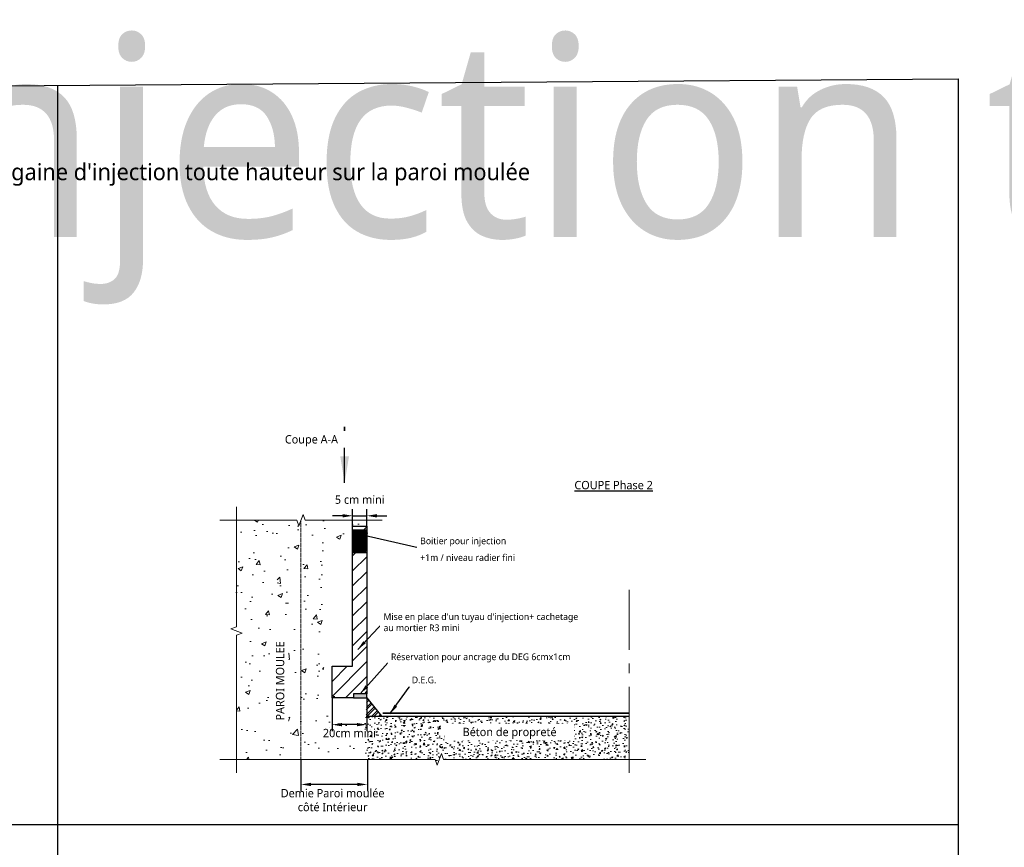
# Model space of a CAD drawing. Header units: millimetres. Extents: x -3314 to 21255525, y -15000 to 1735000.
# Tile 74 of 108: x 29371 to 29666, y 9853 to 10101. Entities that reach past the tile are written whole.
import ezdxf
from ezdxf.enums import TextEntityAlignment as Align

# ---------------------------------------------------------------- set-up
doc = ezdxf.new("R2010")
doc.units = ezdxf.units.MM
doc.linetypes.add('CACHE', pattern=[0.375, 0.25, -0.125])
doc.linetypes.add('CONTINU', pattern=[0])
for name, color, linetype, lineweight in [('Dessin_AXE', 8, 'Continuous', 5), ('Dessin_HACHURES', 253, 'Continuous', 9), ("Matériel_Gaine d'injection", 203, 'CACHE', 0), ("Matériel_Profilé d'arrêt d'eau paroi moulée", 3, 'CACHE', 0)]:
    doc.layers.add(name, color=color, linetype=linetype, lineweight=lineweight)
for name, color, linetype in [('Dessin_COTATIONS', 7, 'Continuous'), ('Dessin_TEXTES', 7, 'CONTINU'), ('L1', 7, 'Continuous'), ('SYSTEME_DEG_Complexe complet', 4, 'Continuous')]:
    doc.layers.add(name, color=color, linetype=linetype)
doc.layers.add('GEN-_-FMULT', color=210, linetype='Continuous', plot=False)
doc.styles.add('Arial', font='segoeui.ttf')
doc.styles.add('SEMALY', font='segoeui.ttf', dxfattribs={"height": 2.5})
doc.styles.add('txt-moyen', font='segoeui.ttf')
doc.dimstyles.new('1000F2', dxfattribs={"dimscale": 10, "dimtxt": 0.25, "dimasz": 0.3, "dimexe": 0.2, "dimexo": 0, "dimgap": 0.1, "dimtad": 1, "dimzin": 0, "dimdsep": 46, "dimtxsty": 'txt-moyen', "dimcen": 0.1, "dimclrd": 256, "dimclre": 256, "dimclrt": 256, "dimazin": 0, "dimtfac": 1, "dimtmove": 2, "dimatfit": 3, "dimfxl": 1, "dimtolj": 1, "dimtzin": 0, "dimlwd": -1, "dimlwe": -1, "dimarcsym": 0})
pattern_1 = [(50, (30770.301, 11391.42), (14.345204, -1.25504), [1.5, -16.5]), (355, (30770.3, 11391.42), (-2.77503, 15.04384), [1.2, -13.2]), (100.45144, (30771.496, 11391.315), (11.57018, 13.7888), [1.2748, -14.02284]), (46.1842, (30770.3, 11395.42), (21.34483, -3.31039), [2.25, -24.75]), (96.6356, (30772.08, 11395.144), (18.69324, 19.48237), [1.9122, -21.03428]), (351.1842, (30770.3, 11395.42), (18.69324, 19.48237), [1.8, -19.8]), (21, (30772.301, 11394.42), (11.93814, -8.05238), [1.5, -16.5]), (326, (30772.3, 11394.42), (4.86631, 14.503), [1.2, -13.2]), (71.45144, (30773.295, 11393.749), (16.80445, 6.45062), [1.2748, -14.02284]), (37.5, (30770.3006, 11391.42), (0.243197, 6.657877), [0, -13.04, 0, -13.4, 0, -13.25]), (7.5, (30770.3006, 11391.42), (5.26139, 7.888234), [0, -7.64, 0, -12.74, 0, -5.05]), (327.5, (30765.8406, 11391.42), (10.676449, -0.451097), [0, -5, 0, -15.6, 0, -20.7]), (317.5, (30763.841, 11391.42), (11.663723, 2.0021), [0, -6.5, 0, -10.36, 0, -14.7])]

# ---------------------------------------------------------------- blocks, each defined once
blk = doc.blocks.new('*D59')
at = {"layer": 'Defpoints', "color": 0, "transparency": 16777216}
for p in [(29455.66, 9878.85), (29475.55, 9878.85), (29455.66, 9871.34)]:
    blk.add_point(p, dxfattribs=at)
at = {"layer": 'Dessin_COTATIONS', "transparency": 16777216}
for p, q in [((29455.66, 9878.85), (29455.66, 9869.34)), ((29475.55, 9878.85), (29475.55, 9869.34)), ((29472.55, 9871.34), (29458.66, 9871.34))]:
    blk.add_line(p, q, dxfattribs=at)
for points in [[(29458.66, 9871.84), (29458.66, 9870.84), (29455.66, 9871.34)], [(29472.55, 9870.84), (29472.55, 9871.84), (29475.55, 9871.34)]]:
    blk.add_solid(points, dxfattribs=at)
at = {"layer": 'Dessin_COTATIONS', "transparency": 16777216, "insert": (29465.14, 9866.63), "char_height": 2.5, "attachment_point": 5, "style": 'txt-moyen'}
blk.add_mtext('\\A1;Demie Paroi moulée\\Pcôté Intérieur', dxfattribs=at)
blk = doc.blocks.new('*D60')
at = {"layer": 'Defpoints', "color": 0, "lineweight": 70, "transparency": 16777216}
for p in [(29475.4, 9951.85), (29471.14, 9948.75), (29475.4, 9948.75)]:
    blk.add_point(p, dxfattribs=at)
at = {"layer": 'Dessin_COTATIONS', "transparency": 16777216}
for p, q in [((29471.14, 9948.75), (29471.14, 9953.85)), ((29475.4, 9948.75), (29475.4, 9953.85)), ((29468.14, 9951.85), (29465.14, 9951.85)), ((29471.14, 9951.85), (29475.4, 9951.85)), ((29478.4, 9951.85), (29481.4, 9951.85))]:
    blk.add_line(p, q, dxfattribs=at)
at = {"layer": 'Dessin_COTATIONS', "lineweight": 70, "transparency": 16777216}
for points in [[(29468.14, 9952.35), (29468.14, 9951.35), (29471.14, 9951.85)], [(29478.4, 9952.35), (29478.4, 9951.35), (29475.4, 9951.85)]]:
    blk.add_solid(points, dxfattribs=at)
at = {"layer": 'Dessin_COTATIONS', "transparency": 16777216, "insert": (29473.27, 9956.68), "char_height": 2.5, "attachment_point": 5, "style": 'txt-moyen'}
blk.add_mtext('\\A1;5 cm mini', dxfattribs=at)
blk = doc.blocks.new('*D61')
at = {"layer": 'Defpoints', "color": 0, "lineweight": 70, "transparency": 16777216}
for p in [(29464.96, 9897.26), (29475.4, 9897.26), (29464.96, 9889.26)]:
    blk.add_point(p, dxfattribs=at)
at = {"layer": 'Dessin_COTATIONS', "transparency": 16777216}
for p, q in [((29464.96, 9897.26), (29464.96, 9887.26)), ((29475.4, 9897.26), (29475.4, 9887.26)), ((29472.4, 9889.26), (29467.96, 9889.26))]:
    blk.add_line(p, q, dxfattribs=at)
at = {"layer": 'Dessin_COTATIONS', "lineweight": 70, "transparency": 16777216}
for points in [[(29467.96, 9889.76), (29467.96, 9888.76), (29464.96, 9889.26)], [(29472.4, 9889.76), (29472.4, 9888.76), (29475.4, 9889.26)]]:
    blk.add_solid(points, dxfattribs=at)
at = {"layer": 'Dessin_COTATIONS', "transparency": 16777216, "insert": (29470.18, 9886.73), "char_height": 2.5, "attachment_point": 5, "style": 'txt-moyen'}
blk.add_mtext('\\A1;20cm mini', dxfattribs=at)

msp = doc.modelspace()

# ---------------------------------------------------------------- hatches: boundary and pattern name
at = {"layer": 'Dessin_HACHURES'}
h = msp.add_hatch(dxfattribs=at)
h.set_pattern_fill('AR-CONC', color=256, scale=2, style=0)
h.set_pattern_definition([(50, (30021.03, 9324.184), (14.3452, -1.25504), [1.5, -16.5]), (355, (30021.03, 9324.184), (-2.77503, 15.04384), [1.2, -13.2]), (100.4514, (30022.226, 9324.079), (11.57018, 13.7888), [1.2748, -14.02284]), (46.1842, (30021.03, 9328.184), (21.34483, -3.3104), [2.25, -24.75]), (96.6356, (30022.81, 9327.908), (18.69324, 19.48237), [1.9122, -21.0343]), (351.1842, (30021.03, 9328.184), (18.69324, 19.4824), [1.8, -19.8]), (21, (30023.03, 9327.184), (11.93814, -8.05238), [1.5, -16.5]), (326, (30023.03, 9327.184), (4.8663, 14.503), [1.2, -13.2]), (71.4514, (30024.025, 9326.513), (16.80445, 6.45062), [1.2748, -14.02284]), (37.5, (30021.0303, 9324.184), (0.243197, 6.657877), [0, -13.04, 0, -13.4, 0, -13.25]), (7.5, (30021.03, 9324.184), (5.26139, 7.888234), [0, -7.64, 0, -12.74, 0, -5.05]), (327.5, (30016.57, 9324.184), (10.67645, -0.451097), [0, -5, 0, -15.6, 0, -20.7]), (317.5, (30014.57, 9324.184), (11.66372, 2.0021), [0, -6.5, 0, -10.36, 0, -14.7])])
h.paths.add_polyline_path([(29444.7153, 9930.4315), (29444.7153, 9937.9093), (29448.5079, 9937.9093), (29448.5079, 9930.4315)], flags=16)
h.paths.add_polyline_path([(29446.8015, 9885.9517), (29446.8015, 9918.8084), (29451.4059, 9918.8084), (29451.4059, 9885.9517)], flags=16)
h.paths.add_polyline_path([(29436.3055, 9878.8548), (29462.502, 9878.8548), (29462.502, 9943.7636), (29452.6029, 9943.7636), (29452.6029, 9945.605), (29462.502, 9945.605), (29462.502, 9950.5306), (29457.7307, 9950.2236), (29461.069, 9950.0608), (29462.2904, 9949.1658), (29448.1537, 9950.3863), (29436.3055, 9950.5306), (29436.3055, 9918.5947), (29434.5883, 9917.9697), (29438.0227, 9916.7197), (29436.3055, 9916.0947)])
h = msp.add_hatch(dxfattribs=at)
h.set_pattern_fill('AR-CONC', color=256, scale=2, style=0)
h.set_pattern_definition(pattern_1)
edge = h.paths.add_edge_path()
edge.add_spline(control_points=[(29474.8636, 9946.8658), (29473.9343, 9946.6218), (29472.2041, 9946.0929), (29470.6679, 9945.0691), (29470.0155, 9944.5163)], knot_values=[53.71098044, 53.71098044, 53.71098044, 53.71098044, 56.58873883, 59.11166291, 59.11166291, 59.11166291, 59.11166291], degree=3, periodic=0)
edge.add_arc((29973.712, 9931.4482), 499.0949, 178.15586, 178.23004, ccw=False)
edge.add_arc((29616.3609, 9942.954), 141.5586, 176.931909, 178.15586, ccw=False)
edge.add_line((29475.0052, 9950.5306), (29462.502, 9950.5306))
edge.add_line((29462.502, 9950.5306), (29462.502, 9944.3704))
edge.add_spline(control_points=[(29462.502, 9944.3704), (29464.6684, 9944.6792), (29466.9294, 9945.0261), (29469.1925, 9944.6555), (29470.0155, 9944.5163)], knot_values=[1.89264005, 1.89264005, 1.89264005, 1.89264005, 6.2560889, 8.74637302, 8.74637302, 8.74637302, 8.74637302], degree=3, periodic=0)
edge = h.paths.add_edge_path()
edge.add_spline(control_points=[(29474.854, 9946.346), (29474.8236, 9946.3379), (29474.7933, 9946.3298), (29474.2312, 9946.1777), (29473.7096, 9946.0199), (29472.7046, 9945.6396), (29472.2234, 9945.4154), (29471.3836, 9944.9245), (29471.0198, 9944.6766), (29470.6724, 9944.406)], knot_values=[54.15399261, 54.15399261, 54.15399261, 54.15399261, 54.24967581, 54.24967581, 55.928086, 55.928086, 57.6064962, 57.6064962, 58.9684514, 58.9684514, 58.9684514, 58.9684514], degree=3, periodic=0)
edge.add_spline(control_points=[(29470.6724, 9944.406), (29471.3709, 9944.2913), (29472.5847, 9944.1166), (29473.8014, 9944.15), (29474.7797, 9944.188)], knot_values=[9.40868748, 9.40868748, 9.40868748, 9.40868748, 11.5210317, 13.07590277, 13.07590277, 13.07590277, 13.07590277], degree=3, periodic=0)
edge.add_arc((29973.712, 9931.4482), 499.0949, 178.289937, 178.537321, ccw=False)
at = {"layer": 'Dessin_HACHURES', "linetype": 'CONTINU'}
h = msp.add_hatch(dxfattribs=at)
h.set_pattern_fill('ANSI32', color=256, scale=4)
h.set_pattern_definition([(45, (30042.4807, 7396.3102), (-1.0606602, 1.0606602), []), (45, (30043.1878, 7396.3102), (-1.0606602, 1.0606602), [])])
edge = h.paths.add_edge_path()
edge.add_arc((20871.6621, 10246.556), 8610.8106, 357.63870664, 357.67518262, ccw=False)
edge.add_line((29475.1611, 9891.7848), (29479.7854, 9891.7848))
edge.add_line((29479.7854, 9891.7848), (29475.3852, 9897.262))
h = msp.add_hatch(dxfattribs=at)
h.set_pattern_fill('AR-CONC', color=256, scale=2)
h.set_pattern_definition(pattern_1)
h.paths.add_polyline_path([(29475.1611, 9891.7848), (29462.502, 9891.5693), (29462.502, 9878.8548), (29474.5555, 9878.8548, 0.00536633), (29474.874, 9884.8876, 0.00020042)])
at = {"layer": 'Dessin_HACHURES', "linetype": 'Continuous'}
h = msp.add_hatch(dxfattribs=at)
h.set_pattern_fill('AR-CONC', color=256, scale=0.5)
h.set_pattern_definition([(50, (31069.3265, 7136.456), (3.586301, -0.3137607), [0.375, -4.125]), (355, (31069.3265, 7136.456), (-0.6937567, 3.7609607), [0.3, -3.3]), (100.45144, (31069.6254, 7136.43), (2.8925442, 3.4472), [0.318701, -3.5057106]), (46.1842, (31069.3265, 7137.456), (5.3362067, -0.8275964), [0.5625, -6.1875]), (96.63564, (31069.771, 7137.387), (4.67331, 4.870593), [0.478052, -5.258569]), (351.18416, (31069.3265, 7137.456), (4.67331, 4.870593), [0.45, -4.95]), (21, (31069.8265, 7137.206), (2.9845353, -2.0130945), [0.375, -4.125]), (326, (31069.8265, 7137.206), (1.2165767, 3.6257502), [0.3, -3.3]), (71.45144, (31070.0753, 7137.0383), (4.201112, 1.6126558), [0.318701, -3.5057106]), (37.5, (31069.3265, 7136.4561), (0.0607993, 1.66446927), [0, -3.26, 0, -3.35, 0, -3.3125]), (7.5, (31069.3265, 7136.4561), (1.3153477, 1.9720586), [0, -1.91, 0, -3.185, 0, -1.2625]), (327.5, (31068.2115, 7136.4561), (2.6691122, -0.11277436), [0, -1.25, 0, -3.9, 0, -5.175]), (317.5, (31067.7115, 7136.456), (2.9159308, 0.5005249), [0, -1.625, 0, -2.59, 0, -3.675])])
h.paths.add_polyline_path([(29554.046, 9891.7848), (29475.1611, 9891.7848, -0.00020042), (29474.874, 9884.8876, -0.00536633), (29474.5555, 9878.8548), (29495.9017, 9878.8548), (29496.5267, 9877.1376), (29497.7767, 9880.572), (29498.4017, 9878.8548), (29554.046, 9878.8548)])
h.paths.add_polyline_path([(29500.5988, 9883.9225), (29535.6513, 9883.9225), (29535.6513, 9890.1046), (29500.5988, 9890.1046)], flags=24)
at = {"layer": 'L1'}
h = msp.add_hatch(dxfattribs=at)
h.set_pattern_fill('ANSI31', color=0, style=0)
h.set_pattern_definition([(45, (44714.5217, 2005.152), (-2.24506403, 2.24506403), [])])
h.paths.add_polyline_path([(29471.4206, 9898.5266), (29475.3972, 9898.5266), (29475.3972, 9948.7521), (29471.1398, 9948.7521), (29471.1398, 9906.7521), (29464.9608, 9906.7521), (29464.9608, 9897.262), (29471.4206, 9897.262)])
at = {"layer": 'L1', "linetype": 'Continuous'}
msp.add_hatch(color=256, dxfattribs=at).paths.add_polyline_path([(29475.3972, 9898.5266), (29471.4206, 9898.5266), (29471.4206, 9897.262), (29475.3972, 9897.262)])
at = {"layer": "Matériel_Gaine d'injection", "linetype": 'ByBlock'}
h = msp.add_hatch(dxfattribs=at)
h.set_pattern_fill('ANSI32', color=256)
h.set_pattern_definition([(45, (31069.84817, 6156.0421), (-0.265165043, 0.265165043), []), (45, (31070.02494, 6156.0421), (-0.265165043, 0.265165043), [])])
h.paths.add_polyline_path([(29471.1398, 9947.6372), (29471.1398, 9940.7494), (29475.2231, 9940.7494, -0.00345131), (29475.3972, 9947.6372)])

# ---------------------------------------------------------------- linework, layer by layer
at = {"layer": 'Defpoints', "linetype": 'Continuous'}
for p, q in [((29382.6335, 10080.8158), (29382.6335, 9701.3647)), ((29104.6357, 9859.3355), (29652.6356, 9859.3355))]:
    msp.add_line(p, q, dxfattribs=at)
at = {"layer": 'Dessin_AXE', "flags": 128}
for points in [[(29436.3055, 9954.5306), (29436.3055, 9918.5947), (29434.5883, 9917.9697), (29438.0227, 9916.7197), (29436.3055, 9916.0947), (29436.3055, 9874.8548)], [(29480.0052, 9950.5306), (29456.9053, 9950.5306), (29456.2803, 9952.2478), (29455.0303, 9948.8134), (29454.4053, 9950.5306), (29431.3055, 9950.5306)], [(29559.046, 9878.8548), (29498.4017, 9878.8548), (29497.7767, 9880.572), (29496.5267, 9877.1376), (29495.9017, 9878.8548), (29431.3055, 9878.8548)]]:
    msp.add_lwpolyline(points, dxfattribs=at)
at = {"layer": 'L1', "linetype": 'CONTINU'}
msp.add_line((29475.3972, 9897.262), (29479.7854, 9891.7848), dxfattribs=at)
at = {"layer": 'L1', "linetype": 'Continuous'}
msp.add_line((29475.1611, 9891.7848), (29554.046, 9891.7848), dxfattribs=at)
msp.add_lwpolyline([(29475.3972, 9898.5266), (29471.4206, 9898.5266), (29471.4206, 9897.262), (29464.9608, 9897.262), (29464.9608, 9906.7521), (29471.1398, 9906.7521), (29471.1398, 9948.7521), (29475.3972, 9948.7521), (29475.3972, 9898.5266), (29471.4206, 9898.5266), (29471.4206, 9897.262)], dxfattribs=at)
at = {"layer": 'L1', "color": 0}
msp.add_lwpolyline([(29475.3972, 9898.5266), (29471.4206, 9898.5266), (29471.4206, 9897.262), (29475.3972, 9897.262)], close=True, dxfattribs=at)
at = {"layer": "Matériel_Gaine d'injection", "linetype": 'Continuous'}
msp.add_line((29463.2569, 9891.7867), (29463.7566, 9891.7676), dxfattribs=at)
at = {"layer": "Matériel_Gaine d'injection", "linetype": 'ByBlock'}
for points in [[(29475.3972, 9947.6372), (29471.1398, 9947.6372), (29471.1398, 9940.7494), (29475.2231, 9940.7494)], [(29465.8028, 9897.7099), (29465.3028, 9897.7099)]]:
    msp.add_lwpolyline(points, dxfattribs=at)
at = {"layer": "Matériel_Gaine d'injection", "linetype": 'Continuous'}
msp.add_lwpolyline([(29475.4676, 9947.02), (29475.5891, 9946.535)], dxfattribs=at)
at = {"layer": "Matériel_Profilé d'arrêt d'eau paroi moulée", "lineweight": 13}
msp.add_line((29455.6553, 9950.5306), (29455.6553, 9878.8548), dxfattribs=at)
at = {"layer": 'SYSTEME_DEG_Complexe complet', "linetype": 'Continuous', "ltscale": 10, "const_width": 0.5, "flags": 128}
msp.add_lwpolyline([(29480.1046, 9892.6611), (29480.1046, 9892.6611), (29480.1046, 9892.6611), (29554.046, 9892.6611)], dxfattribs=at)

# ---------------------------------------------------------------- texts
at = {"layer": 'Dessin_TEXTES', "insert": (29320, 10095.3667), "char_height": 60, "width": 1766.019945, "attachment_point": 1, "style": 'Arial'}
msp.add_mtext('Injection toute hauteur', dxfattribs=at)
at = {"layer": 'Dessin_TEXTES', "linetype": 'Continuous', "insert": (29537.6117, 9962.2989), "char_height": 2.5, "attachment_point": 1, "style": 'SEMALY'}
msp.add_mtext_dynamic_manual_height_columns('\\LCOUPE Phase 2', width=31.002135, gutter_width=12.5, heights=[0], dxfattribs=at)
at = {"layer": 'GEN-_-FMULT', "style": 'Arial'}
msp.add_text("Traitement du joint de paroi moulée avec gaine d'injection toute hauteur sur la paroi moulée", height=5, dxfattribs=at).set_placement((29382.6335, 10052.4302), align=Align.CENTER)

# ---------------------------------------------------------------- dimensions: what is measured, and where the dimension line sits
at = {"layer": 'Dessin_COTATIONS'}
dim = msp.add_linear_dim(base=(29475.3972, 9951.8521), p1=(29471.1398, 9948.7521), p2=(29475.3972, 9948.7521), text='5 cm mini', dimstyle='1000F2', override={"dimtxsty": 'txt-moyen', "dimtfill": 0, "dimtfillclr": 0}, dxfattribs=at)
dim.commit()
dim.dimension.update_dxf_attribs({"geometry": '*D60', "text_midpoint": (29473.2685, 9956.6789)})
dim = msp.add_linear_dim(base=(29464.9608, 9889.262), p1=(29475.3972, 9897.262), p2=(29464.9608, 9897.262), text='20cm mini', dimstyle='1000F2', dxfattribs=at)
dim.commit()
dim.dimension.update_dxf_attribs({"geometry": '*D61', "text_midpoint": (29470.179, 9886.7333), "dimtype": 160})
dim = msp.add_linear_dim(base=(29455.6553, 9871.3356), p1=(29475.5506, 9878.8548), p2=(29455.6553, 9878.8548), text='Demie Paroi moulée\\Pcôté Intérieur', dimstyle='1000F2', override={"dimtxsty": 'txt-moyen', "dimtfill": 0, "dimtfillclr": 0}, dxfattribs=at)
dim.commit()
dim.dimension.update_dxf_attribs({"geometry": '*D59', "text_midpoint": (29465.1439, 9866.633), "dimtype": 160})

# ---------------------------------------------------------------- leaders
at = {"layer": 'Dessin_TEXTES'}
for points, override in [([(29468.7404, 9961.6814), (29468.7404, 9978.4711), (29468.7404, 9975.7962)], {"dimasz": 0.8, "dimgap": 0, "dimtad": 0}), ([(29472.4285, 9946.535), (29490.8172, 9942.3919), (29520.9848, 9942.3919)], {"dimgap": 0.1, "dimtad": 0}), ([(29472.6578, 9911.7857), (29480.3846, 9919.937), (29539.462, 9919.937)], {"dimgap": 0.1, "dimtad": 0}), ([(29482.3232, 9892.4976), (29488.8763, 9901.6183), (29497.1331, 9901.6121)], {"dimgap": 0.1, "dimtad": 0})]:
    msp.add_leader(points, dimstyle='1000F2', override=override, dxfattribs=at)

# ---------------------------------------------------------------- next in the draw order: texts
at = {"layer": 'Dessin_TEXTES', "style": 'txt-moyen', "bg_fill": 2}
for s, insert, char_height, width, attachment_point in [('Coupe A-A^I', (29450.8149, 9974.3454), 2.5, 37.703971, 4), ('\\pxsm1.5;Boitier pour injection\\P+1m / niveau radier fini', (29491.3895, 9938.3056), 2, 78.19693, 7)]:
    msp.add_mtext(s, dxfattribs=dict(at, insert=insert, char_height=char_height, width=width, attachment_point=attachment_point))
at = {"layer": 'Dessin_TEXTES', "insert": (29480.3846, 9919.937), "char_height": 2, "width": 77.599913, "attachment_point": 4, "line_spacing_factor": 0.3, "style": 'txt-moyen', "bg_fill": 2}
msp.add_mtext("\\pxsm1;Mise en place d'un tuyau d'injection+ cachetage\\Pau mortier R3 mini", dxfattribs=at)
at = {"layer": 'Dessin_TEXTES', "insert": (29449.4037, 9902.38), "char_height": 2.5, "width": 31.956753, "attachment_point": 5, "rotation": 90, "style": 'txt-moyen', "bg_fill": 3, "box_fill_scale": 1.5, "bg_fill_color": 9, "bg_fill_true_color": 13158600, "bg_fill_transparency": 9024700}
msp.add_mtext('PAROI MOULEE', dxfattribs=at)
at = {"layer": 'Dessin_TEXTES', "insert": (29518.1916, 9886.6524), "char_height": 2.5, "width": 36.189952, "attachment_point": 5, "style": 'txt-moyen', "bg_fill": 3, "box_fill_scale": 1.5, "bg_fill_color": 9, "bg_fill_true_color": 13158600, "bg_fill_transparency": 9024700}
msp.add_mtext('Béton de propreté', dxfattribs=at)

# ---------------------------------------------------------------- next in the draw order: linework, layer by layer
at = {"layer": 'Dessin_AXE', "flags": 128}
msp.add_lwpolyline([(29554.046, 9929.7071), (29554.046, 9903.531), (29552.3289, 9902.906), (29555.7632, 9901.656), (29554.046, 9901.031), (29554.046, 9874.8548)], dxfattribs=at)

# ---------------------------------------------------------------- next in the draw order: texts
at = {"layer": 'Dessin_TEXTES', "insert": (29488.8763, 9901.6183), "char_height": 2, "width": 77.599913, "attachment_point": 7, "style": 'txt-moyen', "bg_fill": 2}
msp.add_mtext('\\pxsm1.5;D.E.G.', dxfattribs=at)

# ---------------------------------------------------------------- next in the draw order: leaders
at = {"layer": 'Dessin_TEXTES'}
msp.add_leader([(29473.4089, 9898.5266), (29482.6051, 9908.7553), (29541.6825, 9908.7553)], dimstyle='1000F2', override={"dimgap": 0.1, "dimtad": 0}, dxfattribs=at)

# ---------------------------------------------------------------- next in the draw order: texts
at = {"layer": 'Dessin_TEXTES', "insert": (29482.6051, 9909.2553), "char_height": 2, "width": 77.599913, "attachment_point": 4, "line_spacing_factor": 0.3, "style": 'txt-moyen', "bg_fill": 2}
msp.add_mtext('\\pxsm1;Réservation pour ancrage du DEG 6cmx1cm', dxfattribs=at)

# ---------------------------------------------------------------- next in the draw order: linework, layer by layer
at = {"layer": 'Defpoints', "linetype": 'Continuous'}
msp.add_lwpolyline([(29104.6386, 10078.7867), (29652.6386, 10082.7867), (29652.6335, 9703.3355), (29104.6335, 9699.3355)], close=True, dxfattribs=at)

doc.saveas('drawing.dxf')
